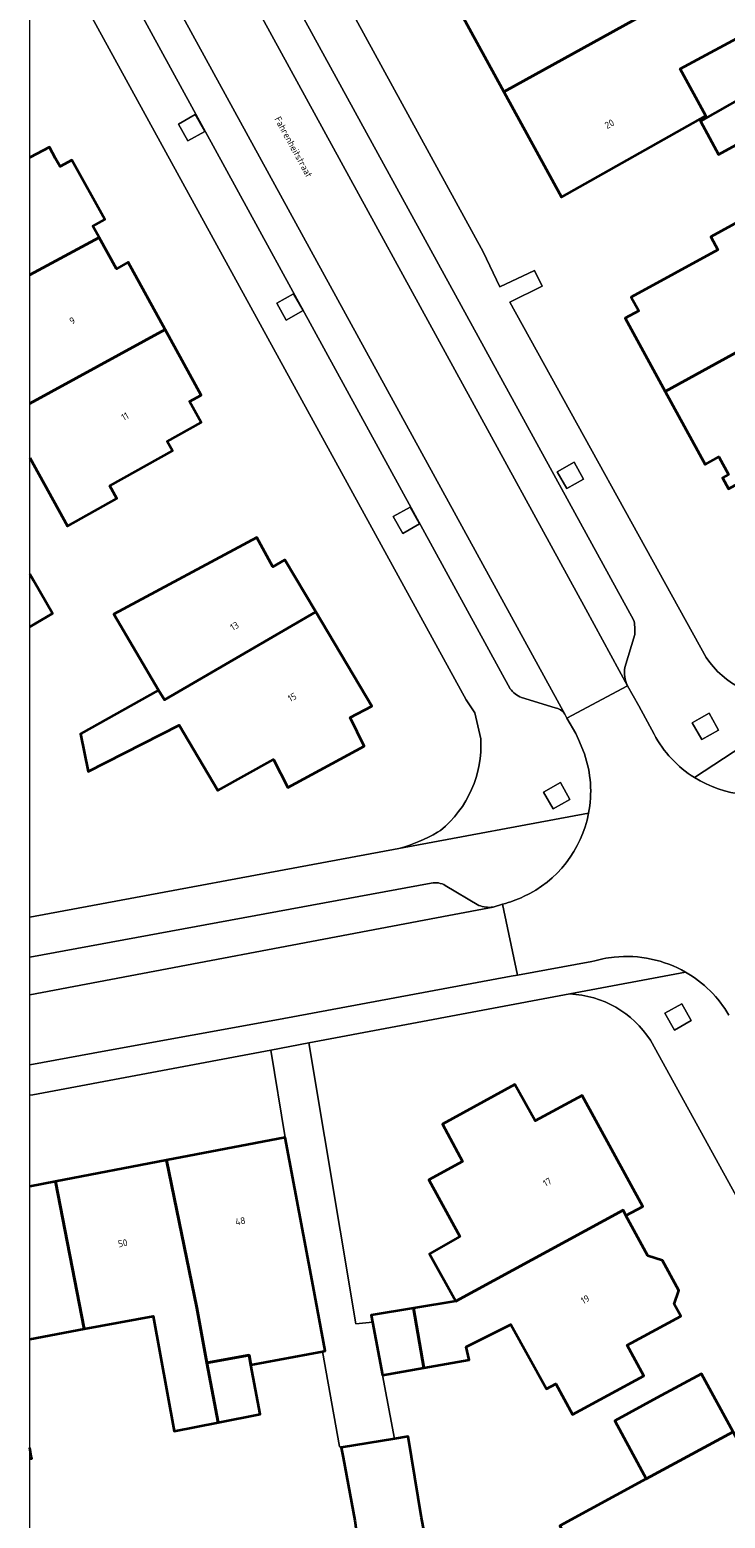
# Model space of a CAD drawing. Header units: metres. Extents: x 154991 to 155595, y 461305 to 461800.
# Tile 21 of 88: x 155002 to 155038, y 461570 to 461647. Entities that reach past the tile are written whole.
import ezdxf
from ezdxf.enums import TextEntityAlignment as Align

# ---------------------------------------------------------------- set-up
doc = ezdxf.new("R2010")
doc.units = ezdxf.units.M
for name, color, linetype, lineweight in [('B-WE-GR-GROENVOORZIENING-GV', 80, 'Continuous', 18), ('B-WE-OG-BEBOUWING-GV', 7, 'Continuous', 35), ('B-WE-OG-BEBOUWING-T18', 10, 'Continuous', 18), ('B-WE-OG-TERREIN_ERF-GV', 7, 'Continuous', 18), ('B-WE-OG-TOPOGRAFIE-T18', 10, 'Continuous', 18), ('B-WE-VH-VERHARDING_ASFALT-GV', 252, 'Continuous', 18), ('B-WE-VH-VERHARDING_STRAATBAKSTEEN-GV', 252, 'Continuous', 18), ('B-WE-VH-VERHARDING_TEGEL-GV', 252, 'Continuous', 18)]:
    doc.layers.add(name, color=color, linetype=linetype, lineweight=lineweight)
doc.layers.add('X-XX-AL-HULPLIJN-G', color=210, linetype='Continuous', lineweight=18, plot=False)
doc.styles.add('NLCS-ISO-M200-T18', font='NLCS-ISO.ttf', dxfattribs={"height": 0.36})

msp = doc.modelspace()

# ---------------------------------------------------------------- linework, layer by layer
at = {"layer": 'B-WE-GR-GROENVOORZIENING-GV', "flags": 128}
for points in [[(155010.601, 461641.566), (155011.473, 461642.057), (155010.982, 461642.928), (155010.111, 461642.437)], [(155015.695, 461632.278), (155016.567, 461632.769), (155016.076, 461633.64), (155015.205, 461633.15)], [(155030.224, 461623.544), (155031.095, 461624.035), (155030.604, 461624.906), (155029.733, 461624.415)], [(155021.733, 461621.22), (155022.604, 461621.711), (155022.113, 461622.582), (155021.242, 461622.091)], [(155037.223, 461610.534), (155038.094, 461611.025), (155037.987, 461611.216), (155037.604, 461611.896), (155037.087, 461611.605), (155036.732, 461611.405)], [(155029.52, 461606.943), (155030.391, 461607.434), (155029.9, 461608.305), (155029.029, 461607.814)], [(155035.805, 461595.476), (155036.676, 461595.967), (155036.185, 461596.838), (155035.314, 461596.347)]]:
    msp.add_lwpolyline(points, close=True, dxfattribs=at)
at = {"layer": 'B-WE-OG-BEBOUWING-GV', "flags": 128}
for points in [[(155026.971, 461644.105), (155038.296, 461650.372), (155037.271, 461652.299), (155037.032, 461652.747), (155035.384, 461651.828), (155035.573, 461651.531), (155033.351, 461650.352), (155031.912, 461652.988), (155031.799, 461653.195), (155024.272, 461649.05)], [(155038.296, 461650.372), (155026.971, 461644.105), (155029.948, 461638.648), (155037.436, 461642.869), (155036.109, 461645.299), (155039.95, 461647.368), (155039.572, 461648.125), (155042.221, 461649.557), (155041.043, 461651.684), (155038.356, 461650.26)], [(155040.314, 461644.374), (155037.156, 461642.59), (155038.097, 461640.857), (155041.282, 461642.611)], [(155035.324, 461628.581), (155042.995, 461632.785), (155043.167, 461632.472), (155043.556, 461632.686), (155040.923, 461637.491), (155040.552, 461637.288), (155040.186, 461637.957), (155037.686, 461636.588), (155038.056, 461635.913), (155033.571, 461633.455), (155033.955, 461632.756), (155033.249, 461632.369)], [(155035.324, 461628.581), (155037.4, 461624.794), (155038.115, 461625.185), (155038.613, 461624.277), (155038.292, 461624.101), (155038.603, 461623.534), (155045.88, 461627.52), (155045.857, 461627.562), (155043.167, 461632.472), (155042.995, 461632.785)], [(155017.229, 461617.151), (155015.625, 461619.851), (155014.999, 461619.48), (155014.181, 461621.004), (155006.772, 461617.025), (155009.086, 461613.091), (155009.383, 461612.585)], [(155009.086, 461613.091), (155005.046, 461610.837), (155005.427, 461608.87), (155010.154, 461611.275), (155012.145, 461607.889), (155015.033, 461609.498), (155015.775, 461608.055), (155019.725, 461610.19), (155019.016, 461611.668), (155020.13, 461612.267), (155017.229, 461617.151), (155009.383, 461612.585)], [(155024.486, 461581.425), (155033.145, 461586.14), (155033.297, 461585.862), (155034.168, 461586.336), (155031.034, 461592.079), (155028.598, 461590.766), (155027.544, 461592.649), (155023.795, 461590.596), (155024.83, 461588.668), (155023.085, 461587.705), (155024.695, 461584.773), (155023.117, 461583.874)], [(155015.642, 461589.91), (155009.495, 461588.732), (155011.056, 461581.076), (155011.584, 461578.224), (155013.773, 461578.629), (155013.867, 461578.126), (155017.583, 461578.821), (155017.714, 461578.846), (155017.085, 461582.205)], [(155003.734, 461587.627), (155005.236, 461579.987), (155008.798, 461580.654), (155009.883, 461574.682), (155012.166, 461575.135), (155011.584, 461578.224), (155011.056, 461581.076), (155009.495, 461588.732)], [(155022.295, 461581.06), (155022.832, 461577.969), (155025.18, 461578.376), (155025.012, 461579.061), (155027.333, 461580.207), (155029.177, 461576.873), (155029.664, 461577.137), (155030.526, 461575.552), (155034.214, 461577.556), (155033.362, 461579.142), (155036.136, 461580.646), (155035.797, 461581.27), (155036.026, 461581.976), (155035.191, 461583.524), (155034.434, 461583.774), (155033.297, 461585.862), (155033.145, 461586.14), (155024.486, 461581.425)], [(155020.685, 461577.596), (155022.832, 461577.969), (155022.295, 461581.06), (155020.092, 461580.693), (155020.159, 461580.342)], [(155011.584, 461578.224), (155012.166, 461575.135), (155014.347, 461575.567), (155013.867, 461578.126), (155013.773, 461578.629)], [(155034.348, 461572.214), (155038.845, 461574.653), (155037.213, 461577.662), (155034.897, 461576.405), (155032.717, 461575.223)], [(155032.633, 461564.697), (155034.043, 461565.488), (155036.883, 461560.248), (155044.443, 461564.358), (155044.529, 461564.2), (155045.394, 461564.67), (155042.336, 461570.304), (155041.283, 461569.732), (155040.66, 461570.879), (155040.831, 461570.972), (155038.845, 461574.653), (155034.348, 461572.214), (155029.872, 461569.786)], [(155019.431, 461568.759), (155019.467, 461568.767), (155022.839, 461569.484), (155022.71, 461570.185), (155022.004, 461574.403), (155021.304, 461574.288), (155018.544, 461573.836), (155018.652, 461573.323), (155019.246, 461570.052), (155019.373, 461569.168)]]:
    msp.add_lwpolyline(points, close=True, dxfattribs=at)
for points in [[(155002.41, 461634.625), (155006.001, 461636.563), (155005.681, 461637.145), (155006.292, 461637.486), (155004.596, 461640.571), (155003.985, 461640.229), (155003.749, 461640.658), (155003.428, 461641.242), (155002.41, 461640.694)], [(155002.41, 461627.952), (155009.431, 461631.78), (155007.507, 461635.278), (155006.896, 461634.937), (155006.001, 461636.563), (155002.41, 461634.625)], [(155002.41, 461625.142), (155004.361, 461621.595), (155006.919, 461623.025), (155006.558, 461623.682), (155009.796, 461625.492), (155009.526, 461625.982), (155011.281, 461626.963), (155010.683, 461628.05), (155011.294, 461628.391), (155009.431, 461631.78), (155002.41, 461627.952)], [(155002.41, 461616.382), (155003.587, 461617.059), (155002.598, 461618.781), (155002.41, 461619.108)], [(155002.41, 461579.459), (155005.236, 461579.987), (155003.734, 461587.627), (155002.41, 461587.373)], [(155002.41, 461573.251), (155002.509, 461573.267), (155002.489, 461573.377), (155002.41, 461573.818)]]:
    msp.add_lwpolyline(points, dxfattribs=at)
at = {"layer": 'B-WE-OG-TERREIN_ERF-GV', "flags": 128}
for points in [[(155002.41, 461673.671), (155004.119, 461673.18), (155005.728, 461672.282), (155006.652, 461671.3), (155007.635, 461669.273), (155007.826, 461668.919), (155010.8, 461663.425), (155025.89, 461635.821), (155026.754, 461633.996), (155028.562, 461634.852), (155028.947, 461634.038), (155027.286, 461633.206), (155037.449, 461614.79)], [(155025.774, 461610.568), (155025.46, 461611.926), (155025.024, 461612.595), (155002.41, 461653.849)], [(155002.41, 461640.694), (155003.428, 461641.242), (155003.749, 461640.658), (155003.985, 461640.229), (155004.596, 461640.571), (155006.292, 461637.486), (155005.681, 461637.145), (155006.001, 461636.563), (155006.896, 461634.937), (155007.507, 461635.278), (155009.431, 461631.78), (155011.294, 461628.391), (155010.683, 461628.05), (155011.281, 461626.963), (155009.526, 461625.982), (155009.796, 461625.492), (155006.558, 461623.682), (155006.919, 461623.025), (155004.361, 461621.595), (155002.41, 461625.142)], [(155038.603, 461623.534), (155038.292, 461624.101), (155038.613, 461624.277), (155038.115, 461625.185), (155037.4, 461624.794), (155035.324, 461628.581), (155033.249, 461632.369), (155033.955, 461632.756), (155033.571, 461633.455), (155038.056, 461635.913), (155037.686, 461636.588), (155040.186, 461637.957)], [(155002.41, 461619.108), (155002.598, 461618.781), (155003.587, 461617.059), (155002.41, 461616.382)], [(155023.54, 461605.738), (155023.685, 461605.826)], [(155002.41, 461601.327), (155021.527, 461604.884)], [(155030.387, 461597.347), (155016.865, 461594.808), (155019.305, 461580.25), (155020.159, 461580.342), (155020.092, 461580.693), (155022.295, 461581.06), (155024.486, 461581.425), (155023.117, 461583.874), (155024.695, 461584.773), (155023.085, 461587.705), (155024.83, 461588.668), (155023.795, 461590.596), (155027.544, 461592.649), (155028.598, 461590.766), (155031.034, 461592.079), (155034.168, 461586.336), (155033.297, 461585.862), (155034.434, 461583.774), (155035.191, 461583.524), (155036.026, 461581.976), (155035.797, 461581.27), (155036.136, 461580.646), (155033.362, 461579.142), (155034.214, 461577.556), (155030.526, 461575.552), (155029.664, 461577.137), (155029.177, 461576.873), (155027.333, 461580.207), (155025.012, 461579.061), (155025.18, 461578.376), (155022.832, 461577.969), (155020.685, 461577.596), (155021.304, 461574.288)], [(155059.617, 461549.276), (155059.431, 461549.734), (155034.559, 461594.944)], [(155002.41, 461587.373), (155003.734, 461587.627), (155009.495, 461588.732), (155015.642, 461589.91), (155014.897, 461594.438), (155002.568, 461592.123), (155002.41, 461592.094)], [(155019.246, 461570.052), (155018.652, 461573.323), (155018.544, 461573.836), (155018.454, 461573.891), (155017.583, 461578.821), (155013.867, 461578.126), (155014.347, 461575.567), (155012.166, 461575.135), (155009.883, 461574.682), (155008.798, 461580.654), (155005.236, 461579.987), (155002.41, 461579.459)], [(155029.872, 461569.786), (155034.348, 461572.214), (155032.717, 461575.223), (155034.897, 461576.405), (155037.213, 461577.662), (155038.845, 461574.653), (155040.831, 461570.972), (155040.66, 461570.879), (155041.283, 461569.732), (155042.336, 461570.304), (155045.394, 461564.67)], [(155002.41, 461573.818), (155002.489, 461573.377), (155002.509, 461573.267), (155002.41, 461573.251)], [(155021.304, 461574.288), (155022.004, 461574.403), (155022.71, 461570.185), (155022.839, 461569.484)]]:
    msp.add_lwpolyline(points, dxfattribs=at)
for points in [[(155031.912, 461652.988), (155033.351, 461650.352), (155035.573, 461651.531), (155035.384, 461651.828), (155037.032, 461652.747), (155037.271, 461652.299), (155038.296, 461650.372), (155038.356, 461650.26), (155041.043, 461651.684), (155042.221, 461649.557), (155039.572, 461648.125), (155039.95, 461647.368), (155036.109, 461645.299), (155037.436, 461642.869), (155029.948, 461638.648), (155026.971, 461644.105), (155024.272, 461649.05), (155021.298, 461654.502), (155028.824, 461658.646), (155030.504, 461655.568), (155034.181, 461657.597), (155034.37, 461657.246), (155037.154, 461658.732), (155038.35, 461656.491)], [(155040.314, 461644.374), (155041.282, 461642.611), (155038.097, 461640.857), (155037.156, 461642.59)], [(155009.086, 461613.091), (155006.772, 461617.025), (155014.181, 461621.004), (155014.999, 461619.48), (155015.625, 461619.851), (155017.229, 461617.151), (155020.13, 461612.267), (155019.016, 461611.668), (155019.725, 461610.19), (155015.775, 461608.055), (155015.033, 461609.498), (155012.145, 461607.889), (155010.154, 461611.275), (155005.427, 461608.87), (155005.046, 461610.837)], [(155021.304, 461574.288), (155020.685, 461577.596), (155020.159, 461580.342), (155019.305, 461580.25), (155016.865, 461594.808), (155014.897, 461594.438), (155015.642, 461589.91), (155017.085, 461582.205), (155017.714, 461578.846), (155017.583, 461578.821), (155018.454, 461573.891), (155018.544, 461573.836)]]:
    msp.add_lwpolyline(points, close=True, dxfattribs=at)
at = {"layer": 'B-WE-OG-TERREIN_ERF-GV'}
for points in [[(155037.449, 461614.79, 0.252893), (155041.667, 461612.605)], [(155023.685, 461605.826, 0.241074), (155025.774, 461610.568)], [(155021.527, 461604.884, 0.067436), (155023.54, 461605.738)], [(155034.559, 461594.944, 0.24371), (155030.387, 461597.347)]]:
    msp.add_lwpolyline(points, format="xyb", dxfattribs=at)
at = {"layer": 'B-WE-VH-VERHARDING_ASFALT-GV', "flags": 128}
for points in [[(155002.757, 461661.811), (155003.238, 461660.97), (155028.051, 461615.632), (155030.121, 461611.849), (155030.194, 461611.716), (155030.24, 461611.637), (155033.383, 461613.323), (155031.211, 461617.296), (155004.073, 461666.925), (155002.41, 461668.226)], [(155034.758, 461610.807), (155033.956, 461612.274), (155033.383, 461613.323), (155030.24, 461611.637), (155030.703, 461610.847), (155030.829, 461610.544), (155031.142, 461609.794)], [(155002.41, 461593.67), (155006.358, 461594.394), (155015.303, 461596.02), (155027.355, 461598.265), (155027.671, 461598.322), (155026.908, 461602.005), (155026.416, 461601.85), (155024.122, 461601.416), (155002.41, 461597.306)], [(155026.908, 461602.005), (155027.671, 461598.322), (155031.536, 461599.021)]]:
    msp.add_lwpolyline(points, dxfattribs=at)
at = {"layer": 'B-WE-VH-VERHARDING_ASFALT-GV'}
for points in [[(155036.84, 461608.563, -0.132212), (155034.758, 461610.807)], [(155031.142, 461609.794, -0.130829), (155031.361, 461606.714)], [(155042.067, 461608.047, -0.235089), (155036.84, 461608.563)], [(155031.361, 461606.714, -0.241002), (155027.994, 461602.39)], [(155027.994, 461602.39, -0.047314), (155026.908, 461602.005)], [(155031.536, 461599.021, -0.048669), (155032.685, 461599.255)], [(155032.685, 461599.255, -0.157476), (155036.387, 461598.474)], [(155036.387, 461598.474, -0.130824), (155038.628, 461596.251)]]:
    msp.add_lwpolyline(points, format="xyb", dxfattribs=at)
at = {"layer": 'B-WE-VH-VERHARDING_STRAATBAKSTEEN-GV', "flags": 128}
for points in [[(155006.311, 461666.14), (155004.073, 461666.925), (155031.211, 461617.296), (155033.383, 461613.323)], [(155033.691, 461616.745), (155006.908, 461665.641)], [(155030.121, 461611.849), (155028.051, 461615.632), (155003.238, 461660.97)], [(155002.971, 461657.691), (155027.304, 461613.169)], [(155033.24, 461614.276), (155033.75, 461615.985)], [(155027.879, 461612.715), (155029.62, 461612.185)], [(155023.21, 461603.089), (155002.41, 461599.258)], [(155025.666, 461601.939), (155023.937, 461602.965)], [(155002.41, 461597.306), (155024.122, 461601.416), (155026.416, 461601.85)]]:
    msp.add_lwpolyline(points, dxfattribs=at)
at = {"layer": 'B-WE-VH-VERHARDING_STRAATBAKSTEEN-GV'}
for points in [[(155033.75, 461615.985, 0.085623), (155033.691, 461616.745)], [(155033.383, 461613.323, -0.16671), (155033.24, 461614.276)], [(155027.304, 461613.169, 0.152636), (155027.879, 461612.715)], [(155029.62, 461612.185, -0.19494), (155030.121, 461611.849)], [(155023.937, 461602.965, 0.200848), (155023.21, 461603.089)], [(155026.416, 461601.85, -0.12941), (155025.666, 461601.939)]]:
    msp.add_lwpolyline(points, format="xyb", dxfattribs=at)
at = {"layer": 'B-WE-VH-VERHARDING_TEGEL-GV', "flags": 128}
for points in [[(155037.449, 461614.79), (155027.286, 461633.206), (155028.947, 461634.038), (155028.562, 461634.852), (155026.754, 461633.996), (155025.89, 461635.821), (155010.8, 461663.425), (155007.826, 461668.919), (155007.635, 461669.273)], [(155006.908, 461665.641), (155033.691, 461616.745)], [(155027.304, 461613.169), (155002.971, 461657.691)], [(155002.41, 461653.849), (155025.024, 461612.595), (155025.46, 461611.926), (155025.774, 461610.568)], [(155103.567, 461648.437), (155099.937, 461653.894), (155100.211, 461652.892), (155099.584, 461649.898), (155098.895, 461649.193), (155093.633, 461645.746), (155082.816, 461638.676), (155043.807, 461613.126), (155036.84, 461608.563)], [(155033.75, 461615.985), (155033.24, 461614.276)], [(155033.383, 461613.323), (155033.956, 461612.274), (155034.758, 461610.807)], [(155029.62, 461612.185), (155027.879, 461612.715)], [(155036.84, 461608.563), (155043.807, 461613.126)], [(155031.142, 461609.794), (155030.829, 461610.544), (155030.703, 461610.847), (155030.24, 461611.637), (155030.194, 461611.716), (155030.121, 461611.849)], [(155031.361, 461606.714), (155021.527, 461604.884), (155002.41, 461601.327)], [(155021.527, 461604.884), (155031.361, 461606.714)], [(155023.685, 461605.826), (155023.54, 461605.738)], [(155002.41, 461599.258), (155023.21, 461603.089)], [(155023.937, 461602.965), (155025.666, 461601.939)], [(155026.416, 461601.85), (155026.908, 461602.005)], [(155031.536, 461599.021), (155027.671, 461598.322), (155027.355, 461598.265), (155015.303, 461596.02), (155006.358, 461594.394), (155002.41, 461593.67)], [(155002.41, 461592.094), (155002.568, 461592.123), (155014.897, 461594.438), (155016.865, 461594.808), (155030.387, 461597.347), (155036.387, 461598.474)], [(155036.387, 461598.474), (155030.387, 461597.347)], [(155034.559, 461594.944), (155059.431, 461549.734), (155059.617, 461549.276), (155064.761, 461539.727)]]:
    msp.add_lwpolyline(points, dxfattribs=at)
for points in [[(155010.601, 461641.566), (155010.111, 461642.437), (155010.982, 461642.928), (155011.473, 461642.057)], [(155015.695, 461632.278), (155015.205, 461633.15), (155016.076, 461633.64), (155016.567, 461632.769)], [(155030.224, 461623.544), (155029.733, 461624.415), (155030.604, 461624.906), (155031.095, 461624.035)], [(155021.733, 461621.22), (155021.242, 461622.091), (155022.113, 461622.582), (155022.604, 461621.711)], [(155037.987, 461611.216), (155038.094, 461611.025), (155037.223, 461610.534), (155036.732, 461611.405), (155037.087, 461611.605), (155037.604, 461611.896)], [(155029.52, 461606.943), (155029.029, 461607.814), (155029.9, 461608.305), (155030.391, 461607.434)], [(155035.805, 461595.476), (155035.314, 461596.347), (155036.185, 461596.838), (155036.676, 461595.967)]]:
    msp.add_lwpolyline(points, close=True, dxfattribs=at)
at = {"layer": 'B-WE-VH-VERHARDING_TEGEL-GV'}
for points in [[(155033.691, 461616.745, -0.085623), (155033.75, 461615.985)], [(155041.667, 461612.605, -0.252893), (155037.449, 461614.79)], [(155033.24, 461614.276, 0.16671), (155033.383, 461613.323)], [(155027.879, 461612.715, -0.152636), (155027.304, 461613.169)], [(155030.121, 461611.849, 0.19494), (155029.62, 461612.185)], [(155025.774, 461610.568, -0.241074), (155023.685, 461605.826)], [(155034.758, 461610.807, 0.132212), (155036.84, 461608.563)], [(155031.361, 461606.714, 0.130829), (155031.142, 461609.794)], [(155036.84, 461608.563, 0.235089), (155042.067, 461608.047)], [(155027.994, 461602.39, 0.241002), (155031.361, 461606.714)], [(155023.54, 461605.738, -0.067436), (155021.527, 461604.884)], [(155023.21, 461603.089, -0.200848), (155023.937, 461602.965)], [(155026.908, 461602.005, 0.047314), (155027.994, 461602.39)], [(155025.666, 461601.939, 0.12941), (155026.416, 461601.85)], [(155032.685, 461599.255, 0.048669), (155031.536, 461599.021)], [(155036.387, 461598.474, 0.157476), (155032.685, 461599.255)], [(155038.628, 461596.251, 0.130824), (155036.387, 461598.474)], [(155030.387, 461597.347, -0.24371), (155034.559, 461594.944)]]:
    msp.add_lwpolyline(points, format="xyb", dxfattribs=at)
at = {"layer": 'X-XX-AL-HULPLIJN-G'}
msp.add_lwpolyline([(155584.678, 461304.911), (155002.41, 461304.911), (155002.41, 461797.142), (155584.678, 461797.142)], close=True, dxfattribs=at)

# ---------------------------------------------------------------- texts
at = {"layer": 'B-WE-OG-BEBOUWING-T18', "style": 'NLCS-ISO-M200-T18'}
for s, rotation, p in [('20', 28.6, (155032.437, 461642.439)), ('9', 28.8, (155004.611, 461632.244)), ('11', 28.8, (155007.34, 461627.281)), ('13', 30.7, (155013.016, 461616.411)), ('15', 28.4, (155016.002, 461612.724)), ('17', 29.2, (155029.22, 461587.592)), ('48', 10.6, (155013.32, 461585.57)), ('50', 10.6, (155007.228, 461584.43)), ('19', 28.9, (155031.182, 461581.513))]:
    msp.add_text(s, height=0.36, rotation=rotation, dxfattribs=at).set_placement(p, align=Align.MIDDLE)
at = {"layer": 'B-WE-OG-TOPOGRAFIE-T18', "style": 'NLCS-ISO-M200-T18'}
msp.add_text('Fahrenheitstraat', height=0.36, rotation=298.7, dxfattribs=at).set_placement((155016.071, 461641.251), align=Align.MIDDLE)

doc.saveas('drawing.dxf')
